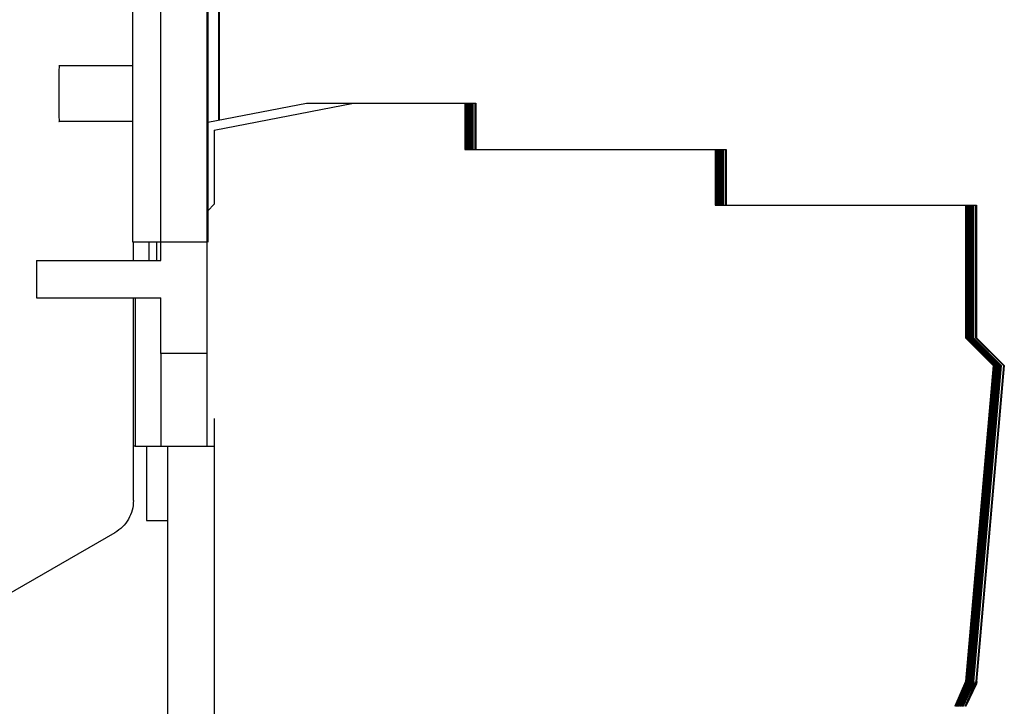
# Model space of a CAD drawing. Header units: millimetres. Extents: x 63 to 502, y 176 to 609.
# Tile 8 of 9: x 449 to 502, y 486 to 523. Entities that reach past the tile are written whole.
import ezdxf

# ---------------------------------------------------------------- set-up
doc = ezdxf.new("R2010")
doc.units = ezdxf.units.MM
doc.header["$LTSCALE"] = 51.175246
doc.layers.get('0').update_dxf_attribs({"linetype": 'CONTINUOUS'})

msp = doc.modelspace()

# ---------------------------------------------------------------- linework, layer by layer
at = {"color": 7}
for p, q in [((458.775, 505.052), (458.775, 576.552)), ((459.435, 517.629), (459.435, 576.552)), ((454.775, 511.052), (454.775, 575.052)), ((456.275, 510.052), (456.275, 560.052)), ((458.805, 534.552), (458.805, 511.052)), ((459.405, 517.623), (459.405, 534.552)), ((454.775, 520.552), (450.787, 520.552)), ((458.805, 517.507), (464.129, 518.542)), ((459.158, 517.084), (466.658, 518.542)), ((464.129, 518.542), (472.673, 518.542)), ((472.658, 518.542), (472.658, 516.042)), ((472.673, 518.542), (472.688, 518.542)), ((472.673, 518.542), (472.673, 516.042)), ((472.688, 518.542), (472.703, 518.542)), ((472.688, 518.542), (472.688, 516.042)), ((472.703, 518.542), (472.718, 518.542)), ((472.703, 518.542), (472.703, 516.042)), ((472.718, 518.542), (472.718, 516.042)), ((472.719, 518.542), (472.733, 518.542)), ((472.733, 518.542), (472.733, 516.042)), ((472.734, 518.542), (472.748, 518.542)), ((472.748, 518.542), (472.748, 516.042)), ((472.749, 518.542), (472.763, 518.542)), ((472.763, 518.542), (472.763, 516.042)), ((472.764, 518.542), (472.779, 518.542)), ((472.779, 518.542), (472.794, 518.542)), ((472.779, 518.542), (472.779, 516.042)), ((472.794, 518.542), (472.809, 518.542)), ((472.794, 518.542), (472.794, 516.042)), ((472.809, 518.542), (472.824, 518.542)), ((472.809, 518.542), (472.809, 516.042)), ((472.824, 518.542), (472.839, 518.542)), ((472.824, 518.542), (472.824, 516.042)), ((472.839, 518.542), (472.854, 518.542)), ((472.839, 518.542), (472.839, 516.042)), ((472.854, 518.542), (472.869, 518.542)), ((472.854, 518.542), (472.854, 516.042)), ((472.869, 518.542), (472.932, 518.542)), ((472.869, 518.542), (472.869, 516.042)), ((472.884, 518.542), (472.884, 516.042)), ((472.917, 518.542), (472.917, 516.042)), ((472.932, 518.542), (472.947, 518.542)), ((472.932, 518.542), (472.932, 516.042)), ((472.947, 518.542), (472.962, 518.542)), ((472.947, 518.542), (472.947, 516.042)), ((472.962, 518.542), (472.977, 518.542)), ((472.962, 518.542), (472.962, 516.042)), ((472.977, 518.542), (473.039, 518.542)), ((472.977, 518.542), (472.977, 516.042)), ((472.992, 518.542), (472.992, 516.042)), ((473.024, 518.542), (473.024, 516.042)), ((473.039, 518.542), (473.054, 518.542)), ((473.039, 518.542), (473.039, 516.042)), ((473.054, 518.542), (473.069, 518.542)), ((473.054, 518.542), (473.054, 516.042)), ((473.069, 518.542), (473.084, 518.542)), ((473.069, 518.542), (473.069, 516.042)), ((473.084, 518.542), (473.223, 518.542)), ((473.084, 518.542), (473.084, 516.042)), ((473.099, 518.542), (473.099, 516.042)), ((473.208, 518.542), (473.208, 516.042)), ((473.223, 518.542), (473.238, 518.542)), ((473.223, 518.542), (473.223, 516.042)), ((473.238, 518.542), (473.253, 518.542)), ((473.238, 518.542), (473.238, 516.042)), ((473.253, 518.542), (473.253, 516.042)), ((454.775, 517.552), (450.787, 517.552)), ((459.158, 517.084), (459.158, 513.084)), ((472.658, 516.042), (486.173, 516.042)), ((486.158, 516.042), (486.158, 513.042)), ((486.173, 516.042), (486.188, 516.042)), ((486.173, 516.042), (486.173, 513.042)), ((486.188, 516.042), (486.203, 516.042)), ((486.188, 516.042), (486.188, 513.042)), ((486.203, 516.042), (486.218, 516.042)), ((486.203, 516.042), (486.203, 513.042)), ((486.218, 516.042), (486.233, 516.042)), ((486.218, 516.042), (486.218, 513.042)), ((486.233, 516.042), (486.233, 513.042)), ((486.234, 516.042), (486.248, 516.042)), ((486.248, 516.042), (486.248, 513.042)), ((486.249, 516.042), (486.263, 516.042)), ((486.263, 516.042), (486.263, 513.042)), ((486.264, 516.042), (486.278, 516.042)), ((486.278, 516.042), (486.278, 513.042)), ((486.279, 516.042), (486.294, 516.042)), ((486.294, 516.042), (486.309, 516.042)), ((486.294, 516.042), (486.294, 513.042)), ((486.309, 516.042), (486.324, 516.042)), ((486.309, 516.042), (486.309, 513.042)), ((486.324, 516.042), (486.339, 516.042)), ((486.324, 516.042), (486.324, 513.042)), ((486.339, 516.042), (486.354, 516.042)), ((486.339, 516.042), (486.339, 513.042)), ((486.354, 516.042), (486.369, 516.042)), ((486.354, 516.042), (486.354, 513.042)), ((486.369, 516.042), (486.432, 516.042)), ((486.369, 516.042), (486.369, 513.042)), ((486.384, 516.042), (486.384, 513.042)), ((486.417, 516.042), (486.417, 513.042)), ((486.432, 516.042), (486.447, 516.042)), ((486.432, 516.042), (486.432, 513.042)), ((486.447, 516.042), (486.462, 516.042)), ((486.447, 516.042), (486.447, 513.042)), ((486.462, 516.042), (486.477, 516.042)), ((486.462, 516.042), (486.462, 513.042)), ((486.477, 516.042), (486.539, 516.042)), ((486.477, 516.042), (486.477, 513.042)), ((486.492, 516.042), (486.492, 513.042)), ((486.524, 516.042), (486.524, 513.042)), ((486.539, 516.042), (486.554, 516.042)), ((486.539, 516.042), (486.539, 513.042)), ((486.554, 516.042), (486.569, 516.042)), ((486.554, 516.042), (486.554, 513.042)), ((486.569, 516.042), (486.584, 516.042)), ((486.569, 516.042), (486.569, 513.042)), ((486.584, 516.042), (486.723, 516.042)), ((486.584, 516.042), (486.584, 513.042)), ((486.599, 516.042), (486.599, 513.042)), ((486.708, 516.042), (486.708, 513.042)), ((486.723, 516.042), (486.738, 516.042)), ((486.723, 516.042), (486.723, 513.042)), ((486.738, 516.042), (486.753, 516.042)), ((486.738, 516.042), (486.738, 513.042)), ((486.753, 516.042), (486.753, 513.042)), ((458.805, 512.73), (459.158, 513.084)), ((486.158, 513.042), (499.673, 513.042)), ((499.658, 513.042), (499.658, 505.892)), ((499.673, 513.042), (499.688, 513.042)), ((499.673, 513.042), (499.673, 505.892)), ((499.688, 513.042), (499.703, 513.042)), ((499.688, 513.042), (499.688, 505.892)), ((499.703, 513.042), (499.718, 513.042)), ((499.703, 513.042), (499.703, 505.892)), ((499.718, 513.042), (499.733, 513.042)), ((499.718, 513.042), (499.718, 505.892)), ((499.733, 513.042), (499.733, 505.892)), ((499.734, 513.042), (499.748, 513.042)), ((499.748, 513.042), (499.748, 505.892)), ((499.749, 513.042), (499.763, 513.042)), ((499.763, 513.042), (499.763, 505.892)), ((499.764, 513.042), (499.778, 513.042)), ((499.778, 513.042), (499.778, 505.892)), ((499.779, 513.042), (499.794, 513.042)), ((499.794, 513.042), (499.809, 513.042)), ((499.794, 513.042), (499.794, 505.892)), ((499.809, 513.042), (499.824, 513.042)), ((499.809, 513.042), (499.809, 505.892)), ((499.824, 513.042), (499.839, 513.042)), ((499.824, 513.042), (499.824, 505.892)), ((499.839, 513.042), (499.854, 513.042)), ((499.839, 513.042), (499.839, 505.892)), ((499.854, 513.042), (499.869, 513.042)), ((499.854, 513.042), (499.854, 505.892)), ((499.869, 513.042), (499.932, 513.042)), ((499.869, 513.042), (499.869, 505.892)), ((499.884, 513.042), (499.884, 505.892)), ((499.917, 513.042), (499.917, 505.892)), ((499.932, 513.042), (499.947, 513.042)), ((499.932, 513.042), (499.932, 505.892)), ((499.947, 513.042), (499.962, 513.042)), ((499.947, 513.042), (499.947, 505.892)), ((499.962, 513.042), (499.977, 513.042)), ((499.962, 513.042), (499.962, 505.892)), ((499.977, 513.042), (500.039, 513.042)), ((499.977, 513.042), (499.977, 505.892)), ((499.992, 513.042), (499.992, 505.892)), ((500.024, 513.042), (500.024, 505.892)), ((500.039, 513.042), (500.054, 513.042)), ((500.039, 513.042), (500.039, 505.892)), ((500.054, 513.042), (500.069, 513.042)), ((500.054, 513.042), (500.054, 505.892)), ((500.069, 513.042), (500.084, 513.042)), ((500.069, 513.042), (500.069, 505.892)), ((500.084, 513.042), (500.223, 513.042)), ((500.084, 513.042), (500.084, 505.892)), ((500.099, 513.042), (500.099, 505.892)), ((500.208, 513.042), (500.208, 505.892)), ((500.223, 513.042), (500.238, 513.042)), ((500.223, 513.042), (500.223, 505.892)), ((500.238, 513.042), (500.253, 513.042)), ((500.238, 513.042), (500.238, 505.892)), ((500.253, 513.042), (500.253, 505.892)), ((458.775, 511.052), (454.775, 511.052)), ((454.798, 510.052), (454.798, 511.052)), ((455.629, 511.052), (455.629, 510.052)), ((456.042, 511.052), (456.042, 510.052)), ((449.575, 510.052), (456.275, 510.052)), ((449.575, 510.052), (449.575, 508.052)), ((449.575, 508.052), (456.275, 508.052)), ((454.798, 497.121), (454.798, 508.052)), ((454.899, 508.052), (454.899, 500.052)), ((456.275, 505.052), (456.275, 508.052)), ((499.658, 505.892), (499.673, 505.892)), ((499.658, 505.892), (501.158, 504.392)), ((499.673, 505.892), (501.173, 504.392)), ((499.688, 505.892), (501.181, 504.399)), ((499.703, 505.892), (501.196, 504.399)), ((499.718, 505.892), (501.211, 504.399)), ((499.733, 505.892), (501.226, 504.399)), ((499.748, 505.892), (501.241, 504.399)), ((499.763, 505.892), (501.256, 504.399)), ((499.778, 505.892), (501.271, 504.399)), ((499.794, 505.892), (501.286, 504.399)), ((499.809, 505.892), (501.301, 504.399)), ((499.824, 505.892), (501.316, 504.399)), ((499.839, 505.892), (501.331, 504.399)), ((499.854, 505.892), (501.346, 504.399)), ((499.869, 505.892), (501.361, 504.399)), ((501.376, 504.399), (499.884, 505.892)), ((499.917, 505.892), (501.417, 504.392)), ((499.932, 505.892), (501.432, 504.392)), ((499.947, 505.892), (501.439, 504.399)), ((499.962, 505.892), (501.454, 504.399)), ((499.977, 505.892), (501.47, 504.399)), ((501.485, 504.399), (499.992, 505.892)), ((500.024, 505.892), (501.524, 504.392)), ((500.039, 505.892), (501.539, 504.392)), ((500.054, 505.892), (501.546, 504.399)), ((500.069, 505.892), (501.561, 504.399)), ((500.084, 505.892), (501.576, 504.399)), ((501.591, 504.399), (500.099, 505.892)), ((500.208, 505.892), (501.708, 504.392)), ((500.223, 505.892), (501.723, 504.392)), ((500.238, 505.892), (501.73, 504.399)), ((501.746, 504.399), (500.253, 505.892)), ((458.775, 505.052), (456.275, 505.052)), ((456.275, 505.052), (456.282, 500.052)), ((458.782, 500.052), (458.775, 505.052)), ((501.158, 504.392), (499.669, 487.367)), ((501.173, 504.392), (499.684, 487.367)), ((501.188, 504.392), (499.699, 487.367)), ((501.203, 504.392), (499.714, 487.367)), ((501.218, 504.392), (499.729, 487.367)), ((501.233, 504.392), (499.744, 487.367)), ((501.248, 504.392), (499.759, 487.367)), ((501.263, 504.392), (499.774, 487.367)), ((501.278, 504.392), (499.789, 487.367)), ((501.294, 504.392), (499.804, 487.367)), ((501.309, 504.392), (499.819, 487.367)), ((501.324, 504.392), (499.834, 487.367)), ((501.339, 504.392), (499.849, 487.367)), ((501.354, 504.392), (499.864, 487.367)), ((501.369, 504.392), (499.879, 487.367)), ((499.884, 487.247), (501.384, 504.392)), ((501.417, 504.392), (499.927, 487.367)), ((501.432, 504.392), (499.942, 487.367)), ((501.447, 504.392), (499.957, 487.367)), ((501.462, 504.392), (499.972, 487.367)), ((501.477, 504.392), (499.988, 487.367)), ((499.992, 487.247), (501.492, 504.392)), ((501.524, 504.392), (500.034, 487.367)), ((501.539, 504.392), (500.049, 487.367)), ((501.554, 504.392), (500.064, 487.367)), ((501.569, 504.392), (500.079, 487.367)), ((501.584, 504.392), (500.094, 487.367)), ((500.099, 487.247), (501.599, 504.392)), ((501.708, 504.392), (500.218, 487.367)), ((501.723, 504.392), (500.233, 487.367)), ((501.738, 504.392), (500.248, 487.367)), ((500.253, 487.247), (501.753, 504.392)), ((501.158, 504.392), (501.384, 504.392)), ((501.417, 504.392), (501.492, 504.392)), ((501.524, 504.392), (501.599, 504.392)), ((501.708, 504.392), (501.753, 504.392)), ((459.158, 501.542), (459.158, 476.742)), ((454.899, 500.042), (454.803, 500.042)), ((454.899, 500.052), (458.782, 500.052)), ((455.506, 500.042), (455.506, 496.052)), ((456.629, 500.042), (456.629, 476.742)), ((458.782, 500.042), (459.163, 500.042)), ((454.798, 497.121), (454.803, 497.121)), ((455.506, 496.052), (456.629, 496.052)), ((453.798, 495.389), (434.798, 484.419)), ((499.669, 487.367), (499.087, 486.033)), ((499.102, 486.033), (499.684, 487.367)), ((500.218, 487.367), (499.636, 486.033)), ((499.651, 486.033), (500.233, 487.367)), ((499.684, 487.367), (499.669, 487.367)), ((499.684, 487.367), (499.673, 487.247)), ((499.68, 487.325), (499.699, 487.367)), ((499.699, 487.367), (499.684, 487.367)), ((499.699, 487.367), (499.688, 487.247)), ((499.695, 487.325), (499.714, 487.367)), ((499.714, 487.367), (499.699, 487.367)), ((499.714, 487.367), (499.703, 487.247)), ((499.71, 487.325), (499.729, 487.367)), ((499.729, 487.367), (499.714, 487.367)), ((499.729, 487.367), (499.718, 487.247)), ((499.725, 487.325), (499.744, 487.367)), ((499.744, 487.367), (499.729, 487.367)), ((499.744, 487.367), (499.733, 487.247)), ((499.74, 487.325), (499.759, 487.367)), ((499.759, 487.367), (499.744, 487.367)), ((499.759, 487.367), (499.748, 487.247)), ((499.755, 487.325), (499.774, 487.367)), ((499.774, 487.367), (499.759, 487.367)), ((499.774, 487.367), (499.763, 487.247)), ((499.77, 487.325), (499.789, 487.367)), ((499.789, 487.367), (499.774, 487.367)), ((499.789, 487.367), (499.778, 487.247)), ((499.785, 487.325), (499.804, 487.367)), ((499.804, 487.367), (499.789, 487.367)), ((499.804, 487.367), (499.793, 487.247)), ((499.801, 487.325), (499.819, 487.367)), ((499.819, 487.367), (499.804, 487.367)), ((499.819, 487.367), (499.808, 487.247)), ((499.816, 487.325), (499.834, 487.367)), ((499.834, 487.367), (499.819, 487.367)), ((499.834, 487.367), (499.823, 487.247)), ((499.831, 487.325), (499.849, 487.367)), ((499.849, 487.367), (499.834, 487.367)), ((499.849, 487.367), (499.838, 487.247)), ((499.846, 487.325), (499.864, 487.367)), ((499.864, 487.367), (499.849, 487.367)), ((499.864, 487.367), (499.854, 487.247)), ((499.861, 487.325), (499.879, 487.367)), ((499.879, 487.367), (499.864, 487.367)), ((499.879, 487.367), (499.869, 487.247)), ((499.876, 487.325), (499.894, 487.367)), ((499.894, 487.367), (499.879, 487.367)), ((499.894, 487.367), (499.884, 487.247)), ((499.927, 487.367), (499.886, 487.273)), ((499.889, 487.244), (499.942, 487.367)), ((499.942, 487.367), (499.927, 487.367)), ((499.942, 487.367), (499.932, 487.247)), ((499.939, 487.325), (499.957, 487.367)), ((499.957, 487.367), (499.943, 487.367)), ((499.957, 487.367), (499.947, 487.247)), ((499.954, 487.325), (499.972, 487.367)), ((499.972, 487.367), (499.958, 487.367)), ((499.972, 487.367), (499.962, 487.247)), ((499.969, 487.325), (499.987, 487.367)), ((499.987, 487.367), (499.973, 487.367)), ((499.987, 487.367), (499.977, 487.247)), ((499.984, 487.325), (500.002, 487.367)), ((500.002, 487.367), (499.988, 487.367)), ((500.002, 487.367), (499.992, 487.247)), ((500.034, 487.367), (499.995, 487.277)), ((499.996, 487.245), (500.049, 487.367)), ((500.049, 487.367), (500.034, 487.367)), ((500.049, 487.367), (500.038, 487.247)), ((500.046, 487.325), (500.064, 487.367)), ((500.064, 487.367), (500.049, 487.367)), ((500.064, 487.367), (500.054, 487.247)), ((500.061, 487.325), (500.079, 487.367)), ((500.079, 487.367), (500.064, 487.367)), ((500.079, 487.367), (500.069, 487.247)), ((500.076, 487.325), (500.094, 487.367)), ((500.094, 487.367), (500.079, 487.367)), ((500.094, 487.367), (500.084, 487.247)), ((500.091, 487.325), (500.109, 487.367)), ((500.109, 487.367), (500.094, 487.367)), ((500.109, 487.367), (500.099, 487.247)), ((500.233, 487.367), (500.218, 487.367)), ((500.233, 487.367), (500.223, 487.247)), ((500.23, 487.325), (500.248, 487.367)), ((500.248, 487.367), (500.234, 487.367)), ((500.248, 487.367), (500.238, 487.247)), ((500.245, 487.325), (500.263, 487.367)), ((500.263, 487.367), (500.249, 487.367)), ((500.263, 487.367), (500.253, 487.247)), ((499.673, 487.247), (499.102, 486.033)), ((499.688, 487.247), (499.117, 486.033)), ((499.703, 487.247), (499.132, 486.033)), ((499.718, 487.247), (499.147, 486.033)), ((499.733, 487.247), (499.162, 486.033)), ((499.748, 487.247), (499.177, 486.033)), ((499.763, 487.247), (499.192, 486.033)), ((499.778, 487.247), (499.207, 486.033)), ((499.793, 487.247), (499.222, 486.033)), ((499.808, 487.247), (499.237, 486.033)), ((499.823, 487.247), (499.252, 486.033)), ((499.838, 487.247), (499.267, 486.033)), ((499.854, 487.247), (499.282, 486.033)), ((499.869, 487.247), (499.297, 486.033)), ((499.884, 487.247), (499.312, 486.033)), ((499.764, 486.993), (499.345, 486.033)), ((499.932, 487.247), (499.36, 486.033)), ((499.36, 486.033), (499.869, 487.2)), ((499.947, 487.247), (499.375, 486.033)), ((499.962, 487.247), (499.39, 486.033)), ((499.977, 487.247), (499.405, 486.033)), ((499.992, 487.247), (499.421, 486.033)), ((499.852, 486.949), (499.452, 486.033)), ((500.038, 487.247), (499.467, 486.033)), ((499.467, 486.033), (499.959, 487.161)), ((500.054, 487.247), (499.482, 486.033)), ((500.069, 487.247), (499.497, 486.033)), ((500.084, 487.247), (499.512, 486.033)), ((500.099, 487.247), (499.527, 486.033)), ((500.223, 487.247), (499.651, 486.033)), ((500.238, 487.247), (499.666, 486.033)), ((500.253, 487.247), (499.681, 486.033)), ((499.117, 486.033), (499.306, 486.467)), ((499.132, 486.033), (499.321, 486.467)), ((499.147, 486.033), (499.336, 486.467)), ((499.162, 486.033), (499.351, 486.467)), ((499.177, 486.033), (499.366, 486.467)), ((499.192, 486.033), (499.381, 486.467)), ((499.207, 486.033), (499.396, 486.467)), ((499.222, 486.033), (499.411, 486.467)), ((499.237, 486.033), (499.426, 486.467)), ((499.252, 486.033), (499.441, 486.467)), ((499.267, 486.033), (499.456, 486.467)), ((499.282, 486.033), (499.472, 486.467)), ((499.297, 486.033), (499.487, 486.467)), ((499.312, 486.033), (499.502, 486.467)), ((499.375, 486.033), (499.565, 486.467)), ((499.39, 486.033), (499.58, 486.467)), ((499.405, 486.033), (499.595, 486.467)), ((499.421, 486.033), (499.61, 486.467)), ((499.482, 486.033), (499.672, 486.467)), ((499.497, 486.033), (499.687, 486.467)), ((499.512, 486.033), (499.702, 486.467)), ((499.527, 486.033), (499.717, 486.467)), ((499.666, 486.033), (499.856, 486.467)), ((499.681, 486.033), (499.871, 486.467))]:
    msp.add_line(p, q, dxfattribs=at)
for points, knots in [([(450.787, 520.552), (450.785, 520.552), (450.79, 520.536), (450.785, 520.52), (450.788, 520.482), (450.785, 520.409), (450.786, 520.283), (450.786, 520.099), (450.785, 519.874), (450.785, 519.521), (450.785, 519.243), (450.785, 519.052)], [0, 0, 0, 0, 0.004852, 0.019273, 0.043087, 0.076116, 0.168589, 0.292851, 0.444313, 0.617283, 1, 1, 1, 1]), ([(450.785, 519.052), (450.785, 518.86), (450.785, 518.583), (450.785, 518.229), (450.786, 518.005), (450.786, 517.821), (450.785, 517.695), (450.788, 517.622), (450.785, 517.583), (450.79, 517.567), (450.785, 517.552), (450.787, 517.552)], [0, 0, 0, 0, 0.38272, 0.555676, 0.707128, 0.831397, 0.923876, 0.956903, 0.980723, 0.99515, 1, 1, 1, 1]), ([(454.798, 497.121), (454.798, 496.776), (454.613, 496.073), (454.097, 495.561), (453.798, 495.389)], [0, 0, 0, 0, 0.5, 1, 1, 1, 1])]:
    msp.add_open_spline(points, degree=3, knots=knots, dxfattribs=at)

doc.saveas('drawing.dxf')
